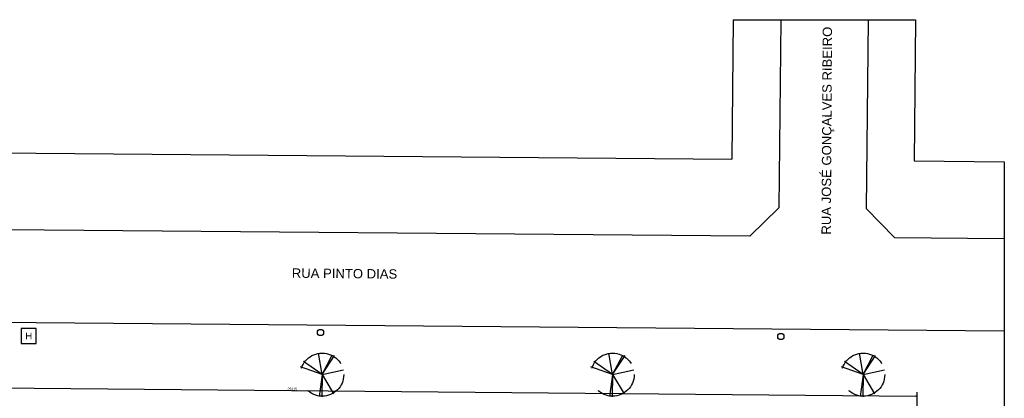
# Model space of a CAD drawing. Header units: millimetres. Extents: x -109 to 627, y -178 to 173.
# Tile 95 of 178: x 196 to 275, y -46 to -16. Entities that reach past the tile are written whole.
import ezdxf

# ---------------------------------------------------------------- set-up
doc = ezdxf.new("R2010")
doc.units = ezdxf.units.MM
doc.linetypes.add('ACAD_ISO04W100', pattern=[30, 24, -3, 0, -3])
doc.linetypes.add('TRACEJADO_P', pattern=[0.1875, 0.125, -0.0625])
for name, color, linetype in [('arvore', 74, 'Continuous'), ('BLOCOS', 3, 'Continuous'), ('FORMATO', 6, 'Continuous'), ('MEIOFIO', 2, 'Continuous')]:
    doc.layers.add(name, color=color, linetype=linetype)
doc.styles.add('GULIM', font='Gulim.ttf')
doc.styles.get("Standard").update_dxf_attribs({"font": 'arial.ttf'})
doc.dimstyles.new('GULIM-250', dxfattribs={"dimtxt": 0.2, "dimasz": 0.1, "dimexe": 0.3, "dimexo": 0, "dimgap": 0.025, "dimtad": 1, "dimdec": 0, "dimlfac": 250, "dimzin": 12, "dimdsep": 46, "dimtxsty": 'GULIM', "dimblk": 'OPEN30', "dimcen": 0, "dimclrd": 152, "dimclre": 152, "dimclrt": 152, "dimaunit": 1, "dimadec": 0, "dimazin": 0, "dimtfac": 1.875, "dimtdec": 0, "dimtmove": 2, "dimatfit": 3, "dimldrblk": 'OPEN30', "dimfxl": 0, "dimtolj": 1, "dimtzin": 12, "dimlwd": -1, "dimarcsym": 0})

# ---------------------------------------------------------------- blocks, each defined once
blk = doc.blocks.new('_Open30')
at = {"color": 0, "linetype": 'ByBlock', "lineweight": -2}
for p, q in [((-1, 0.27), (0, 0)), ((0, 0), (-1, -0.27)), ((0, 0), (-1, 0))]:
    blk.add_line(p, q, dxfattribs=at)
blk = doc.blocks.new('*D555')
at = {"color": 152, "lineweight": -2, "transparency": 16777216}
for p, q in [((167.755, -46.491), (167.768, -45.018)), ((267.812, -47.366), (267.825, -45.892))]:
    blk.add_line(p, q, dxfattribs=at)
at = {"color": 152, "transparency": 16777216}
blk.add_line((167.865, -45.319), (267.722, -46.191), dxfattribs=at)
at = {"layer": 'Defpoints', "color": 0, "transparency": 16777216}
for p in [(167.755, -46.491), (267.822, -46.192), (267.812, -47.366)]:
    blk.add_point(p, dxfattribs=at)
at = {"color": 152, "transparency": 16777216, "xscale": 0.1, "yscale": 0.1, "zscale": 0.1}
for p, rotation in [((167.765, -45.318), 179.4993539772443), ((267.822, -46.192), 359.4993539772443)]:
    blk.add_blockref('_Open30', p, dxfattribs=dict(at, rotation=rotation))
at = {"color": 152, "transparency": 16777216, "insert": (217.795, -45.63), "char_height": 0.2, "attachment_point": 5, "rotation": 359.49935, "style": 'GULIM'}
blk.add_mtext('\\A1;25015', dxfattribs=at)
blk = doc.blocks.new('A$C49980CD7')
at = {"layer": 'arvore', "linetype": 'TRACEJADO_P', "ltscale": 35}
for q in [(1.589, 3.865), (2.802, 3.692), (3.004, 3.663), (0.001, 2.654), (0.261, 3.115), (1.647, 0.029), (1.878, 0), (3.783, 2.394), (2.917, 0.26)]:
    blk.add_line((1.906, 1.961), q, dxfattribs=at)
blk.add_circle((1.906, 1.961), 1.906, dxfattribs=at)

msp = doc.modelspace()

# ---------------------------------------------------------------- linework, layer by layer
at = {"color": 1, "linetype": 'ACAD_ISO04W100', "ltscale": 15}
for p, q in [((253.09687, -16.05338), (267.69669, -16.05338)), ((274.80155, -27.42589), (274.80155, -47.42665))]:
    msp.add_line(p, q, dxfattribs=at)
at = {"color": 1}
msp.add_lwpolyline([(196.09632, -41.98439), (197.29632, -41.98439), (197.29632, -40.78439), (196.09632, -40.78439)], close=True, dxfattribs=at)
at = {"color": 2}
for centre in [(220.05615, -41.1025), (256.90785, -41.42452)]:
    msp.add_circle(centre, 0.25, dxfattribs=at)
at = {"layer": 'BLOCOS'}
for p, q in [((193.28003, -26.71354), (252.98052, -27.23521)), ((267.57901, -27.36278), (274.80155, -27.42589))]:
    msp.add_line(p, q, dxfattribs=at)
for points in [[(253.09687, -16.05338), (252.98052, -27.23521)], [(267.69669, -16.05338), (267.57901, -27.36278)]]:
    msp.add_lwpolyline(points, dxfattribs=at)
at = {"layer": 'MEIOFIO'}
msp.add_line((161.3435, -39.98946), (274.80155, -40.98088), dxfattribs=at)
for points in [[(256.89707, -16.05338), (256.74032, -31.11822), (254.41648, -33.398), (191.65176, -32.84955)], [(263.89648, -16.05338), (263.73909, -31.17937), (266.01507, -33.49935), (274.80155, -33.57612)]]:
    msp.add_lwpolyline(points, dxfattribs=at)

# ---------------------------------------------------------------- block references
at = {"linetype": 'Continuous', "xscale": 0.9074429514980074, "yscale": 0.9074429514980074, "zscale": 0.9074429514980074}
for p in [(218.45606, -46.26018), (241.70912, -46.26018), (261.769, -46.26018)]:
    msp.add_blockref('A$C49980CD7', p, dxfattribs=at)

# ---------------------------------------------------------------- texts
at = {"color": 1, "insert": (196.69632, -41.38439), "char_height": 0.54688, "width": 22.1613591, "attachment_point": 5}
msp.add_mtext('H', dxfattribs=at)
at = {"layer": 'FORMATO', "color": 3}
for s, rotation, p in [('RUA JOSÉ GONÇALVES RIBEIRO', 89.6676903, (260.91318, -33.26732)), ('RUA PINTO DIAS', 359.4993572, (217.75412, -36.72128))]:
    msp.add_text(s, height=0.75, rotation=rotation, dxfattribs=at).set_placement(p)

# ---------------------------------------------------------------- dimensions: what is measured, and where the dimension line sits
dim = msp.add_aligned_dim(p1=(167.75512, -46.49126), p2=(267.81188, -47.36558), distance=1.17327, dimstyle='GULIM-250')
dim.commit()
dim.dimension.update_dxf_attribs({"geometry": '*D555', "text_midpoint": (217.79484, -45.6302)})

doc.saveas('drawing.dxf')
